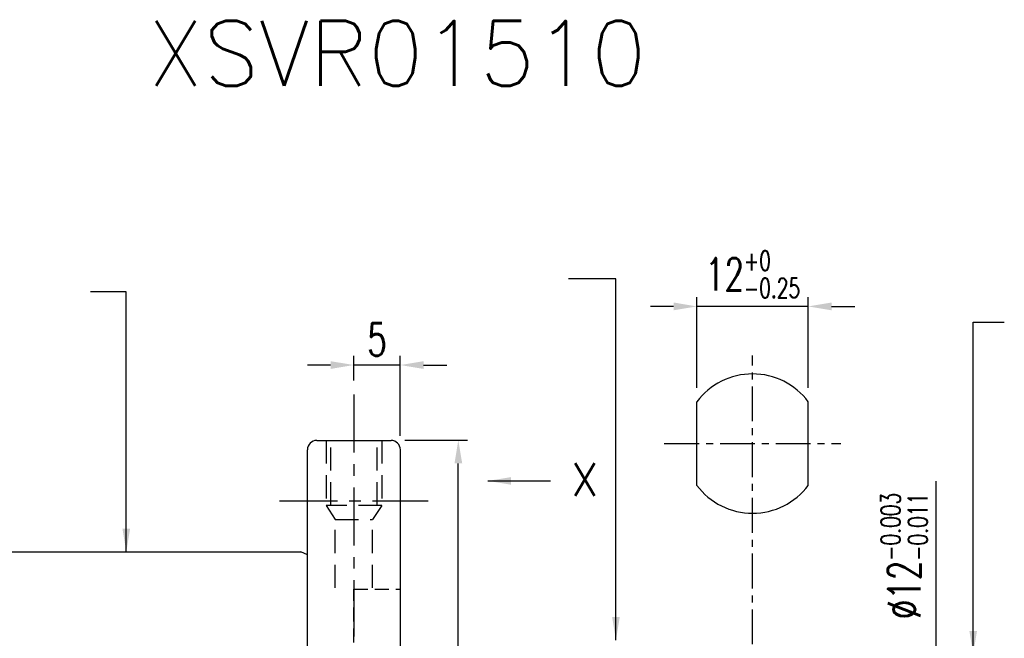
# Model space of a CAD drawing. Extents: x -429 to -114, y 37 to 179.
# Tile 57 of 58: x -344 to -238, y 112 to 179. Entities that reach past the tile are written whole.
import ezdxf

# ---------------------------------------------------------------- set-up
doc = ezdxf.new("R2010")
doc.units = 0
doc.header["$MEASUREMENT"] = 0
doc.header["$PDMODE"] = 2
doc.linetypes.add('CENTER', pattern=[2, 1.25, -0.25, 0.25, -0.25])
doc.linetypes.add('DASHED', pattern=[0.75, 0.5, -0.25])
doc.layers.get('DEFPOINTS').update_dxf_attribs({"linetype": 'CONTINUOUS'})
for name, color, linetype in [('CL', 1, 'CENTER'), ('DIM', 4, 'CONTINUOUS'), ('HID', 2, 'DASHED'), ('OUT', 3, 'CONTINUOUS')]:
    doc.layers.add(name, color=color, linetype=linetype)
doc.styles.add('DIM-7', font='SIMPLEX.shx', dxfattribs={"width": 0.7, "bigfont": 'chineset.shx'})
doc.styles.add('STYLE1', font='txt.shx')
doc.dimstyles.get("Standard").update_dxf_attribs({"dimtxt": 0.18, "dimasz": 0.18, "dimexe": 0.18, "dimexo": 0.0625, "dimgap": 0.09, "dimtad": 0, "dimtih": 1, "dimtoh": 1, "dimdec": 4, "dimzin": 0, "dimdsep": 46, "dimtxsty": 'STANDARD', "dimcen": 0.09, "dimadec": 0, "dimazin": 0, "dimtfac": 1, "dimtdec": 4, "dimtofl": 0, "dimtmove": 0, "dimatfit": 0, "dimfxl": 1, "dimtolj": 1, "dimtzin": 0, "dimarcsym": 0})

# ---------------------------------------------------------------- blocks, each defined once
blk = doc.blocks.new('*D25')
at = {"layer": 'DEFPOINTS', "color": 0, "transparency": 16777216}
for p in [(-270.83, 148.18), (-270.83, 137.91), (-258.83, 137.91)]:
    blk.add_point(p, dxfattribs=at)
at = {"layer": 'DIM', "color": 7, "lineweight": -2, "transparency": 16777216}
for p, q in [((-270.83, 139.41), (-270.83, 149.18)), ((-258.83, 139.41), (-258.83, 149.18)), ((-273.33, 148.18), (-275.83, 148.18)), ((-258.83, 148.18), (-270.83, 148.18)), ((-256.33, 148.18), (-253.83, 148.18))]:
    blk.add_line(p, q, dxfattribs=at)
at = {"layer": 'DIM', "color": 7, "transparency": 16777216}
for points in [[(-273.33, 148.6), (-273.33, 147.76), (-270.83, 148.18)], [(-256.33, 148.6), (-256.33, 147.76), (-258.83, 148.18)]]:
    blk.add_solid(points, dxfattribs=at)
at = {"layer": 'DIM', "color": 7, "transparency": 16777216, "insert": (-264.83, 151.63), "char_height": 3.5, "attachment_point": 5, "style": 'DIM-7'}
blk.add_mtext('\\A1;12{\\H2.100000;\\S+0^ -0.25;}', dxfattribs=at)
blk = doc.blocks.new('*D19')
at = {"layer": 'DEFPOINTS', "color": 0, "linetype": 'Continuous', "transparency": 16777216}
for p in [(-303.74, 133.78), (-296.5, 133.78), (-303.74, 75.78)]:
    blk.add_point(p, dxfattribs=at)
at = {"layer": 'DIM', "color": 7, "linetype": 'Continuous', "lineweight": -2, "transparency": 16777216}
for p, q in [((-302.24, 133.78), (-295.5, 133.78)), ((-296.5, 78.28), (-296.5, 131.28)), ((-302.24, 75.78), (-295.5, 75.78))]:
    blk.add_line(p, q, dxfattribs=at)
at = {"layer": 'DIM', "color": 7, "linetype": 'Continuous', "transparency": 16777216}
for points in [[(-296.91, 131.28), (-296.08, 131.28), (-296.5, 133.78)], [(-296.91, 78.28), (-296.08, 78.28), (-296.5, 75.78)]]:
    blk.add_solid(points, dxfattribs=at)
at = {"layer": 'DIM', "color": 7, "linetype": 'Continuous', "transparency": 16777216, "insert": (-299.25, 104.78), "char_height": 3.5, "attachment_point": 5, "rotation": 90, "style": 'DIM-7'}
blk.add_mtext('\\A1;%%c58', dxfattribs=at)
blk = doc.blocks.new('*D8')
at = {"layer": 'DEFPOINTS', "color": 0, "linetype": 'Continuous', "transparency": 16777216}
for p in [(-242.76, 110.75), (-245.06, 98.75), (-242.76, 98.75)]:
    blk.add_point(p, dxfattribs=at)
at = {"layer": 'DIM', "color": 7, "linetype": 'Continuous', "lineweight": -2, "transparency": 16777216}
for p, q in [((-245.06, 110.75), (-245.06, 129.37)), ((-244.26, 110.75), (-246.06, 110.75)), ((-245.06, 101.25), (-245.06, 108.25)), ((-244.26, 98.75), (-246.06, 98.75))]:
    blk.add_line(p, q, dxfattribs=at)
at = {"layer": 'DIM', "color": 7, "linetype": 'Continuous', "transparency": 16777216}
for points in [[(-245.47, 108.25), (-244.64, 108.25), (-245.06, 110.75)], [(-245.47, 101.25), (-244.64, 101.25), (-245.06, 98.75)]]:
    blk.add_solid(points, dxfattribs=at)
at = {"layer": 'DIM', "color": 7, "linetype": 'Continuous', "transparency": 16777216, "insert": (-248.51, 121.31), "char_height": 3.5, "attachment_point": 5, "rotation": 90, "style": 'DIM-7'}
blk.add_mtext('\\A1;%%c12{\\H2.100000;\\S-0.003^ -0.011;}', dxfattribs=at)
blk = doc.blocks.new('*D26')
at = {"layer": 'DEFPOINTS', "color": 0, "linetype": 'Continuous', "transparency": 16777216}
for p in [(-307.74, 141.87), (-307.74, 138.7), (-302.74, 132.75)]:
    blk.add_point(p, dxfattribs=at)
at = {"layer": 'DIM', "color": 7, "linetype": 'Continuous', "lineweight": -2, "transparency": 16777216}
for p, q in [((-307.74, 140.2), (-307.74, 142.87)), ((-302.74, 134.25), (-302.74, 142.87)), ((-310.24, 141.87), (-312.74, 141.87)), ((-302.74, 141.87), (-307.74, 141.87)), ((-300.24, 141.87), (-297.74, 141.87))]:
    blk.add_line(p, q, dxfattribs=at)
at = {"layer": 'DIM', "color": 7, "linetype": 'Continuous', "transparency": 16777216}
for points in [[(-310.24, 142.28), (-310.24, 141.45), (-307.74, 141.87)], [(-300.24, 142.28), (-300.24, 141.45), (-302.74, 141.87)]]:
    blk.add_solid(points, dxfattribs=at)
at = {"layer": 'DIM', "color": 7, "linetype": 'Continuous', "transparency": 16777216, "insert": (-305.24, 144.62), "char_height": 3.5, "attachment_point": 5, "style": 'DIM-7'}
blk.add_mtext('\\A1;5', dxfattribs=at)

msp = doc.modelspace()

# ---------------------------------------------------------------- linework, layer by layer
at = {"layer": 'CL', "color": 7, "linetype": 'CENTER', "ltscale": 3}
for p, q in [((-264.831, 93.812), (-264.831, 142.912)), ((-274.331, 133.412), (-255.331, 133.412))]:
    msp.add_line(p, q, dxfattribs=at)
at = {"layer": 'CL', "color": 7, "ltscale": 5}
for p, q in [((-307.736, 138.699), (-307.736, 112.648)), ((-315.736, 127.252), (-299.736, 127.252))]:
    msp.add_line(p, q, dxfattribs=at)
at = {"layer": 'HID', "color": 7, "ltscale": 5}
for p, q in [((-310.736, 133.752), (-310.736, 126.752)), ((-310.236, 126.752), (-310.236, 133.752)), ((-305.236, 126.752), (-305.236, 133.752)), ((-304.736, 133.752), (-304.736, 126.752)), ((-304.736, 126.752), (-310.736, 126.752)), ((-310.736, 126.752), (-309.736, 125.252)), ((-304.736, 126.752), (-305.736, 125.252)), ((-309.736, 125.252), (-305.736, 125.252)), ((-309.736, 117.875), (-309.736, 125.252)), ((-305.736, 117.875), (-305.736, 125.252))]:
    msp.add_line(p, q, dxfattribs=at)
at = {"layer": 'HID', "color": 7, "ltscale": 3}
for p, q in [((-307.736, 117.752), (-302.736, 117.752)), ((-307.736, 91.752), (-307.736, 117.752))]:
    msp.add_line(p, q, dxfattribs=at)
at = {"layer": 'OUT', "color": 7, "linetype": 'Continuous'}
for p, q in [((-270.831, 128.912), (-270.831, 137.912)), ((-258.831, 128.912), (-258.831, 137.912))]:
    msp.add_line(p, q, dxfattribs=at)
at = {"layer": 'OUT', "color": 7}
for p, q in [((-311.736, 133.752), (-303.736, 133.752)), ((-312.736, 76.752), (-312.736, 132.752)), ((-302.736, 76.752), (-302.736, 132.752)), ((-358.736, 121.752), (-313.445, 121.752)), ((-312.736, 121.421), (-313.445, 121.752))]:
    msp.add_line(p, q, dxfattribs=at)
at = {"layer": 'OUT', "color": 7, "linetype": 'Continuous'}
for start, end in [(36.8699, 143.1301), (216.8699, 323.1301)]:
    msp.add_arc((-264.831, 133.412), 7.5, start, end, dxfattribs=at)
at = {"layer": 'OUT', "color": 7}
for centre, start, end in [((-311.736, 132.752), 90, 180), ((-303.736, 132.752), 0, 90)]:
    msp.add_arc(centre, 1, start, end, dxfattribs=at)

# ---------------------------------------------------------------- texts
at = {"layer": 'DIM', "color": 7, "linetype": 'Continuous', "style": 'STYLE1'}
for s, height, p in [('XSVR01510', 7, (-329.933, 171.922)), ('X', 3.5, (-284.383, 127.796))]:
    msp.add_text(s, height=height, dxfattribs=at).set_placement(p)

# ---------------------------------------------------------------- dimensions: what is measured, and where the dimension line sits
at = {"layer": 'DIM', "color": 7}
dim = msp.add_linear_dim(base=(-270.831, 148.18), p1=(-258.831, 137.912), p2=(-270.831, 137.912), dimstyle='STANDARD', override={"dimtxt": 3.5, "dimasz": 2.5, "dimexe": 1, "dimexo": 1.5, "dimgap": 1, "dimtad": 1, "dimtih": 0, "dimtoh": 0, "dimdec": 2, "dimzin": 8, "dimtxsty": 'DIM-7', "dimclrd": 7, "dimclre": 7, "dimclrt": 7, "dimtol": 1, "dimtm": 0.25, "dimtfac": 0.6, "dimtix": 1, "dimtofl": 1, "dimatfit": 3, "dimtzin": 8}, dxfattribs=at)
dim.commit()
dim.dimension.update_dxf_attribs({"geometry": '*D25', "text_midpoint": (-264.831, 151.63)})
at = {"layer": 'DIM', "color": 7, "linetype": 'Continuous'}
dim = msp.add_linear_dim(base=(-307.736, 141.866), p1=(-302.736, 132.752), p2=(-307.736, 138.699), dimstyle='STANDARD', override={"dimtxt": 3.5, "dimasz": 2.5, "dimexe": 1, "dimexo": 1.5, "dimgap": 1, "dimtad": 1, "dimtih": 0, "dimtoh": 0, "dimdec": 2, "dimzin": 8, "dimtxsty": 'DIM-7', "dimclrd": 7, "dimclre": 7, "dimclrt": 7, "dimtfac": 0.6, "dimtix": 1, "dimtofl": 1, "dimatfit": 3, "dimtzin": 8}, dxfattribs=at)
dim.commit()
dim.dimension.update_dxf_attribs({"geometry": '*D26', "text_midpoint": (-305.236, 144.616)})
dim = msp.add_linear_dim(base=(-245.056, 98.752), p1=(-242.76, 110.752), p2=(-242.76, 98.752), angle=90, text='%%c<>', dimstyle='STANDARD', override={"dimtxt": 3.5, "dimasz": 2.5, "dimexe": 1, "dimexo": 1.5, "dimgap": 1, "dimtad": 1, "dimtih": 0, "dimtoh": 0, "dimdec": 2, "dimzin": 8, "dimtxsty": 'DIM-7', "dimclrd": 7, "dimclre": 7, "dimclrt": 7, "dimtol": 1, "dimtp": -0.003, "dimtm": 0.011, "dimtfac": 0.6, "dimtix": 1, "dimtofl": 1, "dimatfit": 3, "dimtzin": 8}, dxfattribs=at)
dim.commit()
dim.dimension.update_dxf_attribs({"geometry": '*D8', "text_midpoint": (-245.056, 121.31), "dimtype": 160})
dim = msp.add_linear_dim(base=(-296.497, 133.783), p1=(-303.736, 75.783), p2=(-303.736, 133.783), angle=270, text='%%c<>', dimstyle='STANDARD', override={"dimtxt": 3.5, "dimasz": 2.5, "dimexe": 1, "dimexo": 1.5, "dimgap": 1, "dimtad": 1, "dimtih": 0, "dimtoh": 0, "dimdec": 2, "dimzin": 8, "dimtxsty": 'DIM-7', "dimclrd": 7, "dimclre": 7, "dimclrt": 7, "dimtfac": 0.6, "dimtix": 1, "dimtofl": 1, "dimatfit": 3, "dimtzin": 8}, dxfattribs=at)
dim.commit()
dim.dimension.update_dxf_attribs({"geometry": '*D19', "text_midpoint": (-299.247, 104.783)})

# ---------------------------------------------------------------- leaders
for points in [[(-279.533, 112.252), (-279.533, 151.137), (-284.637, 151.137)], [(-332.236, 121.752), (-332.236, 149.739), (-336.098, 149.739)], [(-241.081, 110.752), (-241.081, 146.501), (-237.732, 146.501)], [(-293.313, 129.394), (-286.581, 129.394)]]:
    msp.add_leader(points, dimstyle='STANDARD', override={"dimtxt": 3.5, "dimasz": 2.5, "dimexe": 1, "dimexo": 1.5, "dimgap": 1, "dimtad": 1, "dimtih": 0, "dimtoh": 0, "dimdec": 2, "dimzin": 8, "dimtxsty": 'DIM-7', "dimclrd": 7, "dimclre": 7, "dimclrt": 7, "dimtfac": 0.6, "dimtix": 1, "dimtofl": 1, "dimatfit": 3, "dimtzin": 8}, dxfattribs=at)

doc.saveas('drawing.dxf')
